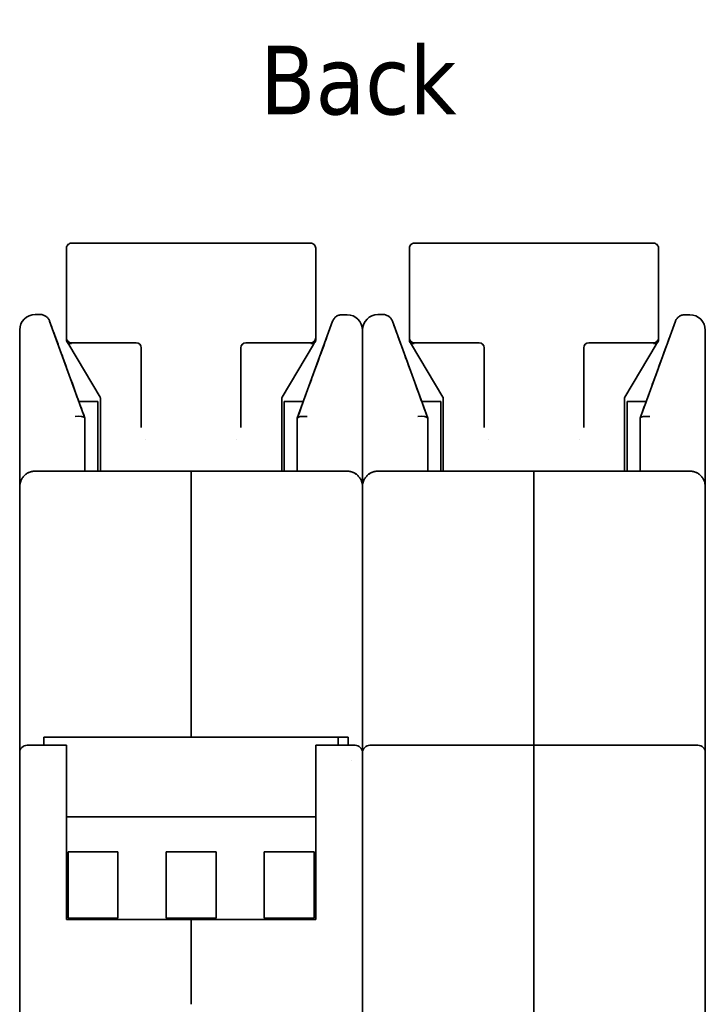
# Model space of a CAD drawing. Header units: millimetres. Extents: x 196 to 384, y 71 to 246.
# Tile 2 of 7: x 196 to 231, y 111 to 161. Entities that reach past the tile are written whole.
import ezdxf

# ---------------------------------------------------------------- set-up
doc = ezdxf.new("R2010")
doc.units = ezdxf.units.MM
doc.layers.add('Symbol (ISO)', color=7, linetype='Continuous', lineweight=25)
doc.layers.add('Visible (ISO)', color=7, linetype='Continuous', lineweight=35)
doc.styles.add('Label Text (ISO)', font='TAHOMA.TTF')

msp = doc.modelspace()

# ---------------------------------------------------------------- linework, layer by layer
at = {"layer": 'Visible (ISO)'}
for p, q in [((211.24, 149.668), (199.048, 149.668)), ((228.715, 149.668), (216.523, 149.668)), ((198.794, 144.842), (198.794, 149.414)), ((211.494, 149.414), (211.494, 144.842)), ((216.269, 144.842), (216.269, 149.414)), ((228.969, 149.414), (228.969, 144.842)), ((197.453, 146.03), (197.193, 146.03)), ((197.931, 145.695), (199.731, 140.746)), ((210.557, 140.745), (212.355, 145.684)), ((212.832, 146.019), (213.094, 146.019)), ((214.928, 146.03), (214.669, 146.03)), ((215.406, 145.695), (217.206, 140.746)), ((228.033, 140.745), (229.83, 145.684)), ((230.308, 146.019), (230.569, 146.019)), ((196.406, 145.242), (196.406, 137.256)), ((213.881, 145.242), (213.881, 137.256)), ((231.356, 137.256), (231.356, 145.231)), ((198.794, 144.842), (198.794, 144.71)), ((202.35, 144.588), (199.048, 144.588)), ((211.24, 144.588), (207.938, 144.588)), ((211.494, 144.71), (211.494, 144.842)), ((216.269, 144.842), (216.269, 144.71)), ((219.825, 144.588), (216.523, 144.588)), ((228.715, 144.588), (225.413, 144.588)), ((228.969, 144.71), (228.969, 144.842)), ((198.911, 144.5), (200.503, 141.823)), ((202.604, 140.276), (202.604, 144.339)), ((207.684, 144.34), (207.684, 144.339)), ((207.684, 144.339), (207.684, 144.339)), ((207.684, 144.339), (207.684, 140.276)), ((209.785, 141.823), (211.377, 144.5)), ((216.386, 144.5), (217.978, 141.823)), ((220.079, 140.276), (220.079, 144.339)), ((225.159, 144.34), (225.159, 144.339)), ((225.159, 144.339), (225.159, 144.339)), ((225.159, 144.339), (225.159, 140.276)), ((227.26, 141.823), (228.852, 144.5)), ((199.421, 141.599), (200.394, 141.599)), ((200.394, 138.043), (200.394, 141.599)), ((200.521, 141.762), (200.521, 140.932)), ((209.766, 140.932), (209.766, 141.762)), ((209.893, 141.599), (209.893, 138.043)), ((210.868, 141.599), (209.893, 141.599)), ((216.896, 141.599), (217.869, 141.599)), ((217.869, 138.043), (217.869, 141.599)), ((217.996, 141.762), (217.996, 140.932)), ((227.242, 140.932), (227.242, 141.762)), ((227.369, 141.599), (227.369, 138.043)), ((228.343, 141.599), (227.369, 141.599)), ((199.734, 140.736), (199.731, 140.746)), ((199.734, 140.736), (199.734, 138.043)), ((200.521, 140.932), (200.521, 140.33)), ((209.766, 140.33), (209.766, 140.932)), ((210.557, 140.745), (210.554, 140.735)), ((210.554, 140.735), (210.554, 138.043)), ((217.21, 140.736), (217.206, 140.746)), ((217.21, 140.736), (217.21, 138.043)), ((217.996, 140.932), (217.996, 140.33)), ((227.242, 140.33), (227.242, 140.932)), ((228.029, 140.735), (228.029, 138.043)), ((200.521, 138.043), (200.521, 140.33)), ((202.604, 140.276), (202.604, 140.276)), ((207.684, 140.276), (207.684, 140.276)), ((209.766, 140.33), (209.766, 138.043)), ((217.996, 138.043), (217.996, 140.33)), ((220.079, 140.276), (220.079, 140.276)), ((225.159, 140.276), (225.159, 140.276)), ((227.242, 140.33), (227.242, 138.043)), ((207.48, 139.669), (207.48, 139.669)), ((224.956, 139.669), (224.956, 139.669)), ((197.193, 138.043), (205.144, 138.043)), ((205.144, 138.043), (205.144, 136.849)), ((205.144, 138.043), (213.094, 138.043)), ((205.144, 136.849), (205.144, 138.043)), ((214.669, 138.043), (222.619, 138.043)), ((222.619, 138.043), (230.569, 138.043)), ((222.619, 138.043), (222.619, 136.849)), ((222.619, 136.849), (222.619, 138.043)), ((196.406, 136.849), (196.406, 137.256)), ((213.881, 136.849), (213.881, 137.256)), ((213.881, 137.256), (213.881, 136.849)), ((231.356, 137.256), (231.356, 137.256)), ((231.356, 136.849), (231.356, 137.256)), ((196.406, 123.692), (196.406, 136.849)), ((205.144, 136.849), (205.144, 124.479)), ((205.144, 136.849), (205.144, 124.479)), ((213.881, 136.849), (213.881, 123.692)), ((213.881, 123.692), (213.881, 136.849)), ((222.619, 136.849), (222.619, 124.073)), ((222.619, 136.849), (222.619, 124.073)), ((231.356, 136.849), (231.356, 123.692)), ((198.794, 124.073), (196.787, 124.073)), ((212.649, 124.479), (197.638, 124.479)), ((197.638, 124.479), (197.638, 124.073)), ((198.794, 122.879), (198.794, 124.073)), ((211.494, 124.073), (213.5, 124.073)), ((211.494, 124.073), (211.494, 122.879)), ((212.649, 124.073), (212.649, 124.479)), ((212.649, 124.479), (213.157, 124.479)), ((213.157, 124.073), (213.157, 124.479)), ((214.262, 124.073), (222.619, 124.073)), ((222.619, 124.073), (222.619, 122.879)), ((222.619, 124.073), (230.975, 124.073)), ((222.619, 122.879), (222.619, 124.073)), ((196.406, 123.692), (196.406, 123.583)), ((196.406, 111.805), (196.406, 123.583)), ((196.406, 111.805), (196.406, 123.583)), ((213.881, 123.692), (213.881, 123.583)), ((213.881, 123.583), (213.881, 111.805)), ((213.881, 123.583), (213.881, 111.805)), ((231.356, 123.692), (231.356, 123.583)), ((231.356, 90.52), (231.356, 123.583)), ((231.356, 123.583), (231.356, 123.583)), ((213.297, 123.309), (213.297, 123.309)), ((198.794, 115.183), (198.794, 122.879)), ((211.494, 122.879), (211.494, 115.183)), ((222.619, 104.54), (222.619, 122.879)), ((222.619, 122.879), (222.619, 104.54)), ((211.494, 120.415), (198.794, 120.415)), ((198.87, 118.637), (198.87, 115.262)), ((201.41, 118.637), (198.87, 118.637)), ((201.41, 115.262), (201.41, 118.637)), ((203.874, 118.637), (203.874, 115.262)), ((206.414, 118.637), (203.874, 118.637)), ((206.414, 115.262), (206.414, 118.637)), ((211.417, 118.637), (208.877, 118.637)), ((208.877, 118.637), (208.877, 115.262)), ((211.417, 115.262), (211.417, 118.637)), ((205.144, 115.183), (198.794, 115.183)), ((198.87, 115.262), (201.41, 115.262)), ((203.874, 115.262), (206.414, 115.262)), ((211.494, 115.183), (205.144, 115.183)), ((205.144, 115.183), (205.144, 111.805)), ((205.144, 111.805), (205.144, 115.183)), ((208.877, 115.262), (211.417, 115.262)), ((196.406, 111.484), (196.406, 111.805)), ((196.406, 107.597), (196.406, 111.484)), ((205.144, 111.805), (205.144, 110.862)), ((205.144, 110.862), (205.144, 111.805)), ((213.881, 111.805), (213.881, 111.484)), ((213.881, 111.484), (213.881, 107.597))]:
    msp.add_line(p, q, dxfattribs=at)
for centre, radius, start, end in [((199.048, 149.414), 0.254, 90, 180.0002), ((211.24, 149.414), 0.254, 359.9998, 90), ((216.523, 149.414), 0.254, 90, 180.0002), ((228.715, 149.414), 0.254, 359.9998, 90), ((197.193, 145.242), 0.787, 90, 180), ((213.094, 145.231), 0.787, 0, 90), ((214.669, 145.242), 0.787, 90, 180), ((230.569, 145.231), 0.787, 0, 90), ((199.048, 144.842), 0.254, 179.9998, 270), ((202.35, 144.334), 0.254, 0, 90), ((207.938, 144.334), 0.254, 90, 180), ((207.938, 144.355), 0.254, 94.7383, 94.748), ((211.24, 144.842), 0.254, 270, 0.0002), ((216.523, 144.842), 0.254, 179.9998, 270), ((219.825, 144.334), 0.254, 0, 90), ((225.413, 144.334), 0.254, 90, 180), ((225.413, 144.355), 0.254, 94.7383, 94.748), ((228.715, 144.842), 0.254, 270, 0.0002), ((196.787, 123.692), 0.381, 90, 180.0001), ((213.5, 123.692), 0.381, 0, 90), ((214.262, 123.692), 0.381, 90, 180), ((230.975, 123.692), 0.381, 0, 90)]:
    msp.add_arc(centre, radius, start, end, dxfattribs=at)
for centre, major_axis, ratio, start_param, end_param in [((207.938, 144.339), (-0.254, 0), 0.998107, 6.276941, 6.283185), ((225.413, 144.339), (-0.254, 0), 0.998107, 6.276941, 6.283185), ((199.227, 140.647), (0.506, 0.089), 0.339407, 0.059796, 1.512559), ((198.756, 143.427), (-0.979, 2.69), 0.00001, 3.055774, 3.141764), ((211.512, 143.367), (-0.958, -2.632), 0.00001, 0.000096, 0.087147), ((211.061, 140.646), (-0.506, 0.089), 0.339765, 4.770719, 6.223293), ((216.702, 140.647), (0.506, 0.089), 0.339401, 0.059798, 1.512574), ((216.5, 142.687), (-0.709, 1.95), 0.00001, 3.041127, 3.142142), ((228.728, 142.655), (-0.699, -1.919), 0.00001, 0.000026, 0.101986), ((228.536, 140.646), (-0.506, 0.089), 0.33976, 4.770704, 6.223291), ((202.35, 140.276), (0.254, 0), 0.549531, 6.282897, 6.283102), ((207.938, 140.276), (-0.254, 0), 0.549531, 0.000082, 0.000284), ((219.825, 140.276), (0.254, 0), 0.549531, 6.282897, 6.283102), ((225.413, 140.276), (-0.254, 0), 0.549531, 0.000083, 0.000285), ((196.787, 137.256), (-0.381, 0), 0.5, 6.283145, 6.283196), ((213.5, 137.256), (0.381, 0), 0.5, 6.283169, 6.283212), ((214.262, 137.256), (-0.381, 0), 0.5, 6.28315, 6.283206), ((230.975, 137.256), (0.381, 0), 0.5, 6.283163, 6.283206), ((230.975, 123.583), (0.381, 0), 0.866025, 0.000003, 0.000152)]:
    msp.add_ellipse(centre, major_axis=major_axis, ratio=ratio, start_param=start_param, end_param=end_param, dxfattribs=at)
for points, knots in [([(197.453, 146.03), (197.508, 146.03), (197.563, 146.02), (197.667, 145.986), (197.715, 145.96), (197.802, 145.895), (197.84, 145.855), (197.883, 145.793), (197.894, 145.775), (197.914, 145.736), (197.923, 145.716), (197.931, 145.695)], [0.00000245, 0.00000245, 0.00000245, 0.00000245, 0.01643344, 0.01643344, 0.03261132, 0.03261132, 0.04879837, 0.04879837, 0.05527189, 0.05527189, 0.06185363, 0.06185363, 0.06185363, 0.06185363]), ([(197.931, 145.695), (197.933, 145.69), (197.933, 145.69), (197.941, 145.667), (197.947, 145.65), (197.955, 145.628)], [0, 0, 0, 0, 0.0502825, 0.0502825, 0.10031, 0.10031, 0.10031, 0.10031]), ([(212.331, 145.617), (212.339, 145.64), (212.345, 145.656), (212.353, 145.679), (212.353, 145.679), (212.355, 145.684)], [0, 0, 0, 0, 0.0499509, 0.0499509, 0.1001564, 0.1001564, 0.1001564, 0.1001564]), ([(212.355, 145.684), (212.363, 145.705), (212.371, 145.725), (212.391, 145.763), (212.402, 145.782), (212.445, 145.844), (212.483, 145.884), (212.57, 145.949), (212.618, 145.974), (212.722, 146.009), (212.777, 146.019), (212.832, 146.019)], [0, 0, 0, 0, 0.00653459, 0.00653459, 0.01296324, 0.01296324, 0.02915039, 0.02915039, 0.04532521, 0.04532521, 0.06184059, 0.06184059, 0.06184059, 0.06184059]), ([(214.928, 146.03), (214.983, 146.03), (215.039, 146.02), (215.142, 145.986), (215.191, 145.96), (215.277, 145.895), (215.315, 145.855), (215.358, 145.793), (215.369, 145.775), (215.389, 145.736), (215.398, 145.716), (215.406, 145.695)], [0.00000245, 0.00000245, 0.00000245, 0.00000245, 0.01643344, 0.01643344, 0.03261132, 0.03261132, 0.04879837, 0.04879837, 0.05527189, 0.05527189, 0.06185363, 0.06185363, 0.06185363, 0.06185363]), ([(215.406, 145.695), (215.408, 145.69), (215.408, 145.69), (215.416, 145.667), (215.422, 145.65), (215.43, 145.628)], [0, 0, 0, 0, 0.0502825, 0.0502825, 0.10031, 0.10031, 0.10031, 0.10031]), ([(229.806, 145.617), (229.814, 145.64), (229.82, 145.656), (229.828, 145.679), (229.828, 145.679), (229.83, 145.684)], [0, 0, 0, 0, 0.0499509, 0.0499509, 0.1001564, 0.1001564, 0.1001564, 0.1001564]), ([(229.83, 145.684), (229.838, 145.705), (229.847, 145.725), (229.866, 145.763), (229.878, 145.782), (229.92, 145.844), (229.959, 145.884), (230.045, 145.949), (230.094, 145.974), (230.197, 146.009), (230.253, 146.019), (230.308, 146.019)], [0, 0, 0, 0, 0.00653459, 0.00653459, 0.01296324, 0.01296324, 0.02915039, 0.02915039, 0.04532521, 0.04532521, 0.06184059, 0.06184059, 0.06184059, 0.06184059]), ([(199.048, 144.553), (199.041, 144.552), (199.034, 144.552), (199.01, 144.55), (198.984, 144.549), (198.928, 144.558), (198.904, 144.566), (198.859, 144.589), (198.839, 144.605), (198.81, 144.643), (198.8, 144.664), (198.796, 144.686)], [-0.00201752, -0.00201752, -0.00201752, -0.00201752, 0, 0, 0.00513386, 0.00513386, 0.00957767, 0.00957767, 0.01450493, 0.01450493, 0.01919087, 0.01919087, 0.01919087, 0.01919087]), ([(198.911, 144.5), (198.888, 144.537), (198.866, 144.57), (198.84, 144.605), (198.834, 144.613), (198.828, 144.619)], [0, 0, 0, 0, 0.01558164, 0.01558164, 0.02136019, 0.02136019, 0.02136019, 0.02136019]), ([(210.557, 140.745), (210.848, 141.543), (211.126, 142.308), (211.6, 143.61), (211.805, 144.174), (211.992, 144.688), (212.019, 144.761), (212.045, 144.831)], [0, 0, 0, 0, 0.2688845, 0.2688845, 0.5265818, 0.5265818, 0.5723417, 0.5723417, 0.5723417, 0.5723417]), ([(211.24, 144.553), (211.246, 144.552), (211.254, 144.552), (211.277, 144.55), (211.303, 144.549), (211.359, 144.558), (211.383, 144.566), (211.429, 144.589), (211.449, 144.605), (211.478, 144.643), (211.487, 144.664), (211.491, 144.686)], [-0.0404099, -0.0404099, -0.0404099, -0.0404099, -0.03666008, -0.03666008, -0.02692814, -0.02692814, -0.01841899, -0.01841899, -0.00897814, -0.00897814, -0.000001, -0.000001, -0.000001, -0.000001]), ([(211.459, 144.619), (211.449, 144.607), (211.436, 144.591), (211.408, 144.551), (211.393, 144.526), (211.377, 144.5)], [0, 0, 0, 0, 0.0103439, 0.0103439, 0.02139006, 0.02139006, 0.02139006, 0.02139006]), ([(216.523, 144.553), (216.516, 144.552), (216.509, 144.552), (216.486, 144.55), (216.459, 144.549), (216.403, 144.558), (216.379, 144.566), (216.334, 144.589), (216.314, 144.605), (216.285, 144.643), (216.276, 144.664), (216.271, 144.686)], [-0.00201752, -0.00201752, -0.00201752, -0.00201752, 0, 0, 0.00513386, 0.00513386, 0.00957767, 0.00957767, 0.01450493, 0.01450493, 0.01919087, 0.01919087, 0.01919087, 0.01919087]), ([(216.386, 144.5), (216.363, 144.537), (216.341, 144.57), (216.316, 144.605), (216.309, 144.613), (216.303, 144.619)], [0, 0, 0, 0, 0.01558164, 0.01558164, 0.02136019, 0.02136019, 0.02136019, 0.02136019]), ([(228.033, 140.745), (228.323, 141.543), (228.601, 142.308), (229.075, 143.61), (229.281, 144.174), (229.468, 144.688), (229.494, 144.761), (229.52, 144.831)], [0, 0, 0, 0, 0.2688845, 0.2688845, 0.5265818, 0.5265818, 0.5723417, 0.5723417, 0.5723417, 0.5723417]), ([(228.715, 144.553), (228.721, 144.552), (228.729, 144.552), (228.753, 144.55), (228.779, 144.549), (228.834, 144.558), (228.859, 144.566), (228.904, 144.589), (228.924, 144.605), (228.953, 144.643), (228.962, 144.664), (228.966, 144.686)], [-0.0404099, -0.0404099, -0.0404099, -0.0404099, -0.03666008, -0.03666008, -0.02692814, -0.02692814, -0.01841899, -0.01841899, -0.00897814, -0.00897814, -0.000001, -0.000001, -0.000001, -0.000001]), ([(228.934, 144.619), (228.924, 144.607), (228.911, 144.591), (228.883, 144.551), (228.868, 144.526), (228.852, 144.5)], [0, 0, 0, 0, 0.0103439, 0.0103439, 0.02139006, 0.02139006, 0.02139006, 0.02139006]), ([(198.603, 143.847), (198.795, 143.318), (199.024, 142.688), (199.418, 141.606), (199.572, 141.182), (199.731, 140.746)], [0, 0, 0, 0, 0.2478542, 0.2478542, 0.39468, 0.39468, 0.39468, 0.39468]), ([(216.078, 143.847), (216.271, 143.318), (216.5, 142.688), (216.893, 141.606), (217.048, 141.182), (217.206, 140.746)], [0, 0, 0, 0, 0.2478542, 0.2478542, 0.39468, 0.39468, 0.39468, 0.39468]), ([(200.521, 141.762), (200.521, 141.766), (200.521, 141.77), (200.52, 141.778), (200.519, 141.782), (200.517, 141.79), (200.516, 141.794), (200.513, 141.802), (200.512, 141.806), (200.508, 141.815), (200.505, 141.819), (200.503, 141.823)], [3.1415927, 3.1415927, 3.1415927, 3.1415927, 3.23444, 3.23444, 3.3272873, 3.3272873, 3.4201346, 3.4201346, 3.5129819, 3.5129819, 3.6058292, 3.6058292, 3.6058292, 3.6058292]), ([(209.785, 141.823), (209.782, 141.819), (209.78, 141.815), (209.776, 141.806), (209.774, 141.802), (209.771, 141.794), (209.77, 141.79), (209.768, 141.782), (209.768, 141.778), (209.767, 141.77), (209.766, 141.766), (209.766, 141.762)], [5.8189488, 5.8189488, 5.8189488, 5.8189488, 5.9117961, 5.9117961, 6.0046434, 6.0046434, 6.0974907, 6.0974907, 6.190338, 6.190338, 6.2831853, 6.2831853, 6.2831853, 6.2831853]), ([(217.996, 141.762), (217.996, 141.766), (217.996, 141.77), (217.995, 141.778), (217.994, 141.782), (217.993, 141.79), (217.991, 141.794), (217.989, 141.802), (217.987, 141.806), (217.983, 141.815), (217.981, 141.819), (217.978, 141.823)], [3.1415927, 3.1415927, 3.1415927, 3.1415927, 3.23444, 3.23444, 3.3272873, 3.3272873, 3.4201346, 3.4201346, 3.5129819, 3.5129819, 3.6058292, 3.6058292, 3.6058292, 3.6058292]), ([(227.26, 141.823), (227.257, 141.819), (227.255, 141.815), (227.251, 141.806), (227.249, 141.802), (227.246, 141.794), (227.245, 141.79), (227.243, 141.782), (227.243, 141.778), (227.242, 141.77), (227.242, 141.766), (227.242, 141.762)], [5.8189488, 5.8189488, 5.8189488, 5.8189488, 5.9117961, 5.9117961, 6.0046434, 6.0046434, 6.0974907, 6.0974907, 6.190338, 6.190338, 6.2831853, 6.2831853, 6.2831853, 6.2831853]), ([(196.456, 137.533), (196.462, 137.548), (196.469, 137.564), (196.476, 137.579), (196.499, 137.631), (196.528, 137.681), (196.563, 137.727), (196.598, 137.774), (196.639, 137.817), (196.684, 137.856), (196.73, 137.895), (196.78, 137.929), (196.835, 137.957), (196.889, 137.985), (196.948, 138.006), (197.009, 138.021), (197.069, 138.036), (197.131, 138.043), (197.193, 138.043)], [0.2431539, 0.2431539, 0.2431539, 0.2431539, 0.2857143, 0.2857143, 0.2857143, 0.4285714, 0.4285714, 0.4285714, 0.5714286, 0.5714286, 0.5714286, 0.7142857, 0.7142857, 0.7142857, 0.8571429, 0.8571429, 0.8571429, 1, 1, 1, 1]), ([(213.094, 138.043), (213.156, 138.043), (213.218, 138.036), (213.278, 138.021), (213.338, 138.007), (213.397, 137.985), (213.452, 137.957), (213.507, 137.929), (213.557, 137.895), (213.603, 137.856), (213.648, 137.818), (213.689, 137.774), (213.724, 137.728), (213.759, 137.681), (213.788, 137.631), (213.812, 137.58), (213.819, 137.563), (213.826, 137.546), (213.832, 137.529)], [0, 0, 0, 0, 0.1428571, 0.1428571, 0.1428571, 0.2857143, 0.2857143, 0.2857143, 0.4285714, 0.4285714, 0.4285714, 0.5714286, 0.5714286, 0.5714286, 0.7142857, 0.7142857, 0.7142857, 0.7598547, 0.7598547, 0.7598547, 0.7598547]), ([(213.932, 137.533), (213.938, 137.548), (213.944, 137.564), (213.951, 137.579), (213.974, 137.631), (214.003, 137.681), (214.038, 137.727), (214.073, 137.774), (214.114, 137.817), (214.159, 137.856), (214.205, 137.895), (214.255, 137.929), (214.31, 137.957), (214.365, 137.985), (214.423, 138.006), (214.484, 138.021), (214.544, 138.036), (214.606, 138.043), (214.669, 138.043)], [0.2431429, 0.2431429, 0.2431429, 0.2431429, 0.2857143, 0.2857143, 0.2857143, 0.4285714, 0.4285714, 0.4285714, 0.5714286, 0.5714286, 0.5714286, 0.7142857, 0.7142857, 0.7142857, 0.8571429, 0.8571429, 0.8571429, 1, 1, 1, 1]), ([(230.569, 138.043), (230.631, 138.043), (230.693, 138.036), (230.753, 138.021), (230.814, 138.007), (230.873, 137.985), (230.927, 137.957), (230.982, 137.929), (231.032, 137.895), (231.078, 137.856), (231.124, 137.818), (231.164, 137.774), (231.199, 137.728), (231.234, 137.681), (231.263, 137.631), (231.287, 137.58), (231.294, 137.563), (231.301, 137.546), (231.307, 137.529)], [0, 0, 0, 0, 0.1428571, 0.1428571, 0.1428571, 0.2857143, 0.2857143, 0.2857143, 0.4285714, 0.4285714, 0.4285714, 0.5714286, 0.5714286, 0.5714286, 0.7142857, 0.7142857, 0.7142857, 0.7598547, 0.7598547, 0.7598547, 0.7598547]), ([(196.406, 137.256), (196.406, 137.31), (196.412, 137.365), (196.423, 137.42), (196.424, 137.422), (196.424, 137.424), (196.425, 137.426)], [0.0000404, 0.0000404, 0.0000404, 0.0000404, 0.1428571, 0.1428571, 0.1428571, 0.1485426, 0.1485426, 0.1485426, 0.1485426]), ([(213.863, 137.424), (213.863, 137.423), (213.864, 137.421), (213.864, 137.42), (213.876, 137.365), (213.881, 137.31), (213.881, 137.256)], [0.8531166, 0.8531166, 0.8531166, 0.8531166, 0.8571429, 0.8571429, 0.8571429, 0.9999843, 0.9999843, 0.9999843, 0.9999843]), ([(213.881, 137.271), (213.882, 137.321), (213.888, 137.371), (213.899, 137.42), (213.899, 137.422), (213.899, 137.424), (213.9, 137.426)], [0.0135954, 0.0135954, 0.0135954, 0.0135954, 0.1428571, 0.1428571, 0.1428571, 0.1485472, 0.1485472, 0.1485472, 0.1485472]), ([(231.338, 137.424), (231.338, 137.423), (231.339, 137.421), (231.339, 137.42), (231.351, 137.365), (231.356, 137.31), (231.356, 137.256)], [0.8531166, 0.8531166, 0.8531166, 0.8531166, 0.8571429, 0.8571429, 0.8571429, 0.9999843, 0.9999843, 0.9999843, 0.9999843])]:
    msp.add_open_spline(points, degree=3, knots=knots, dxfattribs=at)
for points in [[(198.01, 145.477), (198.076, 145.295), (198.185, 144.995), (198.328, 144.604)], [(215.485, 145.477), (215.552, 145.295), (215.661, 144.995), (215.803, 144.604)], [(198.328, 144.604), (198.409, 144.381), (198.501, 144.126), (198.603, 143.847)], [(198.796, 144.686), (198.796, 144.689), (198.795, 144.695), (198.794, 144.703), (198.794, 144.707), (198.794, 144.71)], [(211.494, 144.71), (211.494, 144.707), (211.493, 144.703), (211.493, 144.695), (211.492, 144.689), (211.491, 144.686)], [(212.045, 144.831), (212.045, 144.831), (212.045, 144.831), (212.045, 144.831)], [(215.803, 144.604), (215.884, 144.381), (215.977, 144.126), (216.078, 143.847)], [(216.271, 144.686), (216.271, 144.689), (216.27, 144.695), (216.269, 144.703), (216.269, 144.707), (216.269, 144.71)], [(228.969, 144.71), (228.969, 144.707), (228.969, 144.703), (228.968, 144.695), (228.967, 144.689), (228.966, 144.686)], [(229.52, 144.831), (229.52, 144.831), (229.52, 144.831), (229.52, 144.831)], [(207.684, 144.339), (207.684, 144.339), (207.684, 144.339), (207.684, 144.339)], [(225.159, 144.339), (225.159, 144.339), (225.159, 144.339), (225.159, 144.339)], [(202.838, 139.666), (202.838, 139.666), (202.838, 139.666), (202.838, 139.666)], [(220.313, 139.666), (220.313, 139.666), (220.313, 139.666), (220.313, 139.666)], [(196.731, 137.893), (196.812, 137.952), (196.904, 137.994), (196.998, 138.018)], [(213.289, 138.018), (213.383, 137.994), (213.476, 137.952), (213.557, 137.892)], [(214.206, 137.893), (214.287, 137.952), (214.379, 137.994), (214.473, 138.018)], [(230.764, 138.018), (230.859, 137.994), (230.951, 137.952), (231.033, 137.892)], [(196.406, 137.257), (196.406, 137.262), (196.406, 137.267), (196.406, 137.272)], [(196.406, 137.256), (196.406, 137.256), (196.406, 137.256), (196.406, 137.256)], [(196.425, 137.426), (196.433, 137.463), (196.444, 137.498), (196.456, 137.533)], [(213.832, 137.529), (213.845, 137.496), (213.855, 137.46), (213.863, 137.424)], [(213.881, 137.257), (213.881, 137.262), (213.881, 137.267), (213.881, 137.271)], [(213.881, 137.267), (213.881, 137.264), (213.881, 137.261), (213.881, 137.258)], [(213.881, 137.256), (213.881, 137.256), (213.881, 137.256), (213.881, 137.256)], [(213.9, 137.426), (213.908, 137.463), (213.919, 137.498), (213.932, 137.533)], [(231.307, 137.529), (231.32, 137.496), (231.33, 137.46), (231.338, 137.424)], [(231.356, 137.267), (231.356, 137.264), (231.356, 137.261), (231.356, 137.258)], [(196.406, 123.583), (196.406, 123.583), (196.406, 123.583), (196.406, 123.583)], [(213.881, 123.583), (213.881, 123.583), (213.881, 123.583), (213.881, 123.583)], [(231.356, 123.583), (231.356, 123.583), (231.356, 123.583), (231.356, 123.583)]]:
    msp.add_open_spline(points, degree=3, dxfattribs=at)

# ---------------------------------------------------------------- texts
at = {"layer": 'Symbol (ISO)', "insert": (208.656, 156.168), "char_height": 3.5, "attachment_point": 7, "line_spacing_factor": 1.814055, "style": 'Label Text (ISO)'}
msp.add_mtext('Back', dxfattribs=at)

doc.saveas('drawing.dxf')
